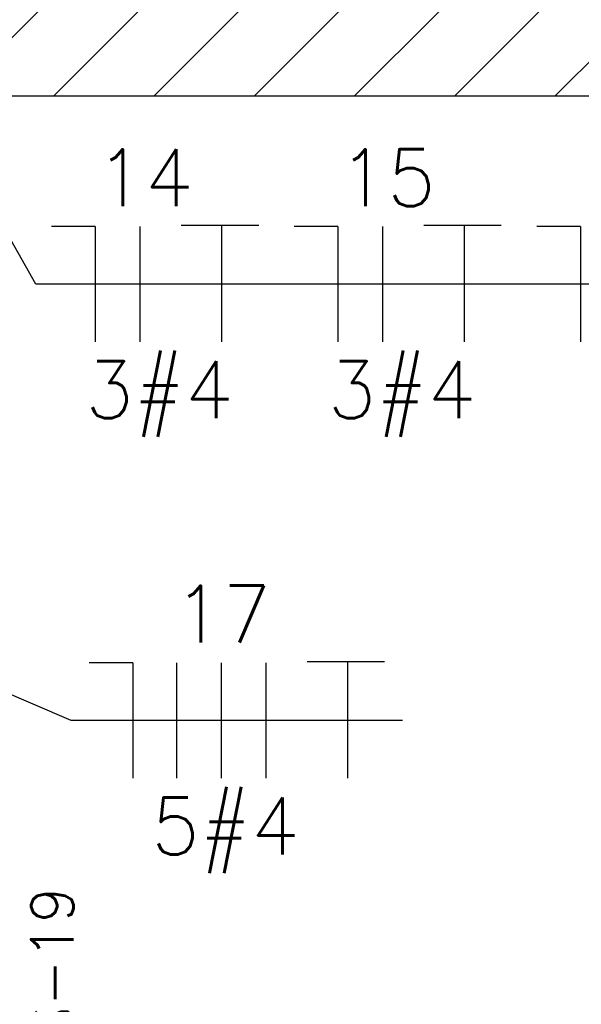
# Model space of a CAD drawing. Extents: x -21.9 to 51.8, y -25 to 17.
# Tile 30 of 53: x 15.1 to 16.1, y -7.7 to -6. Entities that reach past the tile are written whole.
import ezdxf
from ezdxf.enums import TextEntityAlignment as Align

# ---------------------------------------------------------------- set-up
doc = ezdxf.new("R2010")
doc.units = 0
doc.header["$MEASUREMENT"] = 0
for name, color, linetype in [('CIRCUITOS', 2, 'Continuous'), ('ELETROCALHA', 150, 'Continuous'), ('LINHA', 40, 'Continuous'), ('PAREDES', 8, 'Continuous')]:
    doc.layers.add(name, color=color, linetype=linetype)
doc.styles.add('20--4-0', font='romans.shx', dxfattribs={"height": 0.08})
doc.styles.add('ROMANS', font='romans')

# ---------------------------------------------------------------- blocks, each defined once
blk = doc.blocks.new('LS- 19')
at = {"style": '20--4-0'}
blk.add_text('LS-19', height=0.07449, rotation=90, dxfattribs=at).set_placement((-130.7259, 57.3061))

msp = doc.modelspace()

# ---------------------------------------------------------------- hatches: boundary and pattern name
at = {"layer": 'ELETROCALHA'}
h = msp.add_hatch(dxfattribs=at)
h.set_pattern_fill('ANSI31', color=256, style=0)
h.set_pattern_definition([(45, (0.34918, 16.03201), (-0.08838835, 0.08838835), [])])
h.paths.add_polyline_path([(7.443, -5.9849), (7.443, -6.1349), (16.85, -6.1349), (16.85, -5.9849)])

# ---------------------------------------------------------------- linework, layer by layer
at = {"layer": 'CIRCUITOS'}
for p, q in [((15.202, -6.3641), (15.1251, -6.3641)), ((15.202, -6.3641), (15.202, -6.5677)), ((15.2809, -6.3641), (15.2809, -6.5677)), ((15.3538, -6.3622), (15.4904, -6.3622)), ((15.425, -6.3622), (15.425, -6.5677)), ((15.6299, -6.3641), (15.5529, -6.3641)), ((15.6299, -6.3641), (15.6299, -6.5677)), ((15.7087, -6.3641), (15.7087, -6.5677)), ((15.7816, -6.3622), (15.9182, -6.3622)), ((15.8528, -6.3622), (15.8528, -6.5677)), ((16.0577, -6.3641), (15.9807, -6.3641)), ((16.0577, -6.3641), (16.0577, -6.5677)), ((15.5758, -7.1311), (15.7123, -7.1311)), ((15.6469, -7.1311), (15.6469, -7.3367)), ((15.2681, -7.133), (15.1912, -7.133)), ((15.2681, -7.133), (15.2681, -7.3367)), ((15.3451, -7.133), (15.3451, -7.3367)), ((15.424, -7.133), (15.424, -7.3367)), ((15.5028, -7.133), (15.5028, -7.3367))]:
    msp.add_line(p, q, dxfattribs=at)
at = {"layer": 'ELETROCALHA'}
msp.add_line((16.85, -6.1349), (7.368, -6.1349), dxfattribs=at)
at = {"layer": 'LINHA'}
for p, q in [((15.0971, -6.4659), (14.91, -6.1349)), ((15.5249, -6.4659), (15.0971, -6.4659)), ((15.9528, -6.4659), (15.5249, -6.4659)), ((16.3806, -6.4659), (15.9528, -6.4659)), ((15.1594, -7.2349), (14.2216, -6.8341)), ((15.7439, -7.2349), (15.1594, -7.2349))]:
    msp.add_line(p, q, dxfattribs=at)

# ---------------------------------------------------------------- block references
at = {"layer": 'PAREDES', "lineweight": -3}
msp.add_blockref('LS- 19', (145.8894, -65.1629), dxfattribs=at)

# ---------------------------------------------------------------- texts
at = {"layer": 'CIRCUITOS', "style": 'ROMANS'}
for s, p in [('14', (15.2892, -6.3283)), ('15', (15.717, -6.3283)), ('3#4', (15.3148, -6.7019)), ('3#4', (15.7427, -6.7019)), ('17', (15.4266, -7.0972)), ('5#4', (15.4315, -7.4708))]:
    msp.add_text(s, height=0.1, dxfattribs=at).set_placement(p, align=Align.CENTER)

doc.saveas('drawing.dxf')
